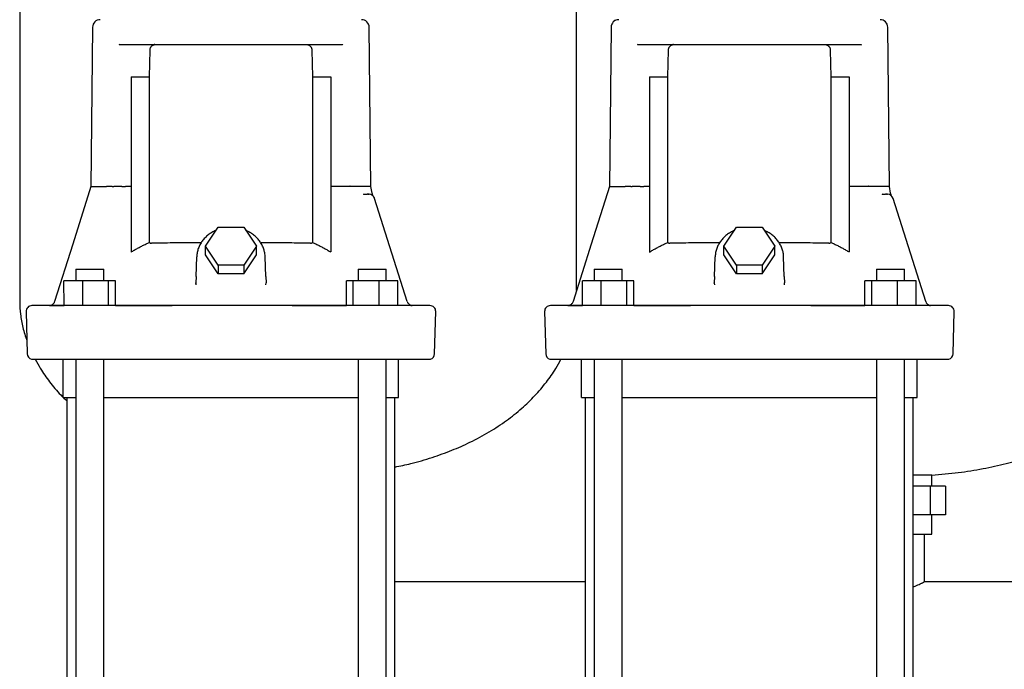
# Model space of a CAD drawing. Header units: millimetres. Extents: x 10 to 1752, y 10 to 1231.
# Tile 2 of 6: x 54 to 567, y 349 to 687. Entities that reach past the tile are written whole.
import ezdxf

# ---------------------------------------------------------------- set-up
doc = ezdxf.new("R2010")
doc.units = ezdxf.units.MM

msp = doc.modelspace()

# ---------------------------------------------------------------- linework, layer by layer
at = {"color": 7, "linetype": 'Continuous', "lineweight": 25}
for p, q in [((54.16, 775.37), (54.16, 540.37)), ((344.16, 546.28), (344.09, 697.37)), ((364.16, 687.37), (364.16, 686.85)), ((92.12, 683.41), (91.25, 600.32)), ((237.07, 600.32), (236.2, 683.41)), ((362.12, 683.41), (361.25, 600.32)), ((507.07, 600.32), (506.2, 683.41)), ((106.1, 674.37), (105.8, 674.27)), ((106.1, 674.37), (222.22, 674.37)), ((222.22, 674.37), (222.49, 674.33)), ((376.1, 674.37), (375.8, 674.27)), ((376.1, 674.37), (492.22, 674.37)), ((492.22, 674.37), (492.49, 674.33)), ((121.74, 657.65), (122.03, 671.46)), ((206.3, 671.46), (206.58, 657.65)), ((391.74, 657.65), (392.03, 671.46)), ((476.3, 671.46), (476.58, 657.65)), ((112.16, 657.65), (121.74, 657.65)), ((112.16, 657.65), (112.16, 566.31)), ((121.74, 571.31), (121.74, 657.65)), ((206.58, 657.65), (206.58, 571.31)), ((206.58, 657.65), (216.14, 657.65)), ((216.14, 657.65), (216.14, 566.32)), ((382.16, 657.65), (391.74, 657.65)), ((382.16, 657.65), (382.16, 566.31)), ((391.74, 571.31), (391.74, 657.65)), ((476.58, 657.65), (476.58, 571.31)), ((476.58, 657.65), (486.14, 657.65)), ((486.14, 657.65), (486.14, 566.32)), ((102.35, 600.37), (101.12, 600.37)), ((102.35, 600.37), (103.13, 600.37)), ((112.16, 600.37), (109.2, 600.37)), ((219.13, 600.37), (216.14, 600.37)), ((225.96, 600.37), (221, 600.37)), ((237.73, 596.93), (237.06, 600.42)), ((372.35, 600.37), (371.12, 600.37)), ((372.35, 600.37), (373.13, 600.37)), ((382.16, 600.37), (379.2, 600.37)), ((489.13, 600.37), (486.14, 600.37)), ((495.96, 600.37), (491, 600.37)), ((507.73, 596.93), (507.06, 600.42)), ((233.7, 596.34), (233.27, 596.42)), ((233.27, 596.42), (233.86, 596.37)), ((233.7, 596.34), (233.86, 596.37)), ((233.86, 596.37), (233.7, 596.34)), ((233.86, 596.37), (235.1, 596.37)), ((235.54, 596.48), (236.14, 596.37)), ((235.54, 596.48), (236.14, 596.37)), ((236.57, 596.33), (236.57, 596.33)), ((238.23, 595.61), (238.24, 595.59)), ((238.23, 595.61), (238.24, 595.59)), ((503.7, 596.34), (503.27, 596.42)), ((503.27, 596.42), (503.86, 596.37)), ((503.7, 596.34), (503.86, 596.37)), ((503.86, 596.37), (503.7, 596.34)), ((503.86, 596.37), (505.1, 596.37)), ((505.54, 596.48), (506.14, 596.37)), ((505.54, 596.48), (506.14, 596.37)), ((506.57, 596.33), (506.57, 596.33)), ((508.23, 595.61), (508.24, 595.59)), ((508.23, 595.61), (508.24, 595.59)), ((238.87, 594.58), (238.83, 594.69)), ((239, 594.27), (238.87, 594.58)), ((256, 540.46), (239, 594.27)), ((508.87, 594.58), (508.83, 594.69)), ((509, 594.27), (508.87, 594.58)), ((526, 540.46), (509, 594.27)), ((150.88, 569.33), (157.52, 579.29)), ((157.52, 579.29), (170.8, 579.29)), ((170.8, 579.29), (177.44, 569.33)), ((420.88, 569.33), (427.52, 579.29)), ((427.52, 579.29), (440.8, 579.29)), ((440.8, 579.29), (447.44, 569.33)), ((150.88, 564.83), (150.88, 569.33)), ((157.52, 559.37), (150.88, 569.33)), ((177.44, 569.33), (170.8, 559.37)), ((177.44, 564.83), (177.44, 569.33)), ((427.52, 559.37), (420.88, 569.33)), ((420.88, 564.83), (420.88, 569.33)), ((447.44, 569.33), (440.8, 559.37)), ((447.44, 564.83), (447.44, 569.33)), ((157.52, 554.87), (150.88, 564.83)), ((170.8, 554.87), (177.44, 564.83)), ((427.52, 554.87), (420.88, 564.83)), ((440.8, 554.87), (447.44, 564.83)), ((145.98, 553.5), (146.34, 563.79)), ((157.52, 559.37), (157.52, 554.87)), ((170.8, 559.37), (157.52, 559.37)), ((170.8, 559.37), (170.8, 554.87)), ((182.34, 553.5), (181.98, 563.79)), ((415.98, 553.5), (416.34, 563.79)), ((427.52, 559.37), (427.52, 554.87)), ((440.8, 559.37), (427.52, 559.37)), ((440.8, 559.37), (440.8, 554.87)), ((452.34, 553.5), (451.98, 563.79)), ((83.32, 557.37), (83.32, 551.37)), ((83.32, 557.37), (84.77, 557.37)), ((84.77, 557.37), (97.92, 557.37)), ((97.92, 551.37), (97.92, 557.37)), ((170.8, 554.87), (157.52, 554.87)), ((230.4, 557.37), (230.4, 551.37)), ((230.4, 557.37), (243.55, 557.37)), ((243.55, 557.37), (245, 557.37)), ((245, 551.37), (245, 557.37)), ((353.32, 557.37), (353.32, 551.37)), ((353.32, 557.37), (354.77, 557.37)), ((354.77, 557.37), (367.92, 557.37)), ((367.92, 551.37), (367.92, 557.37)), ((440.8, 554.87), (427.52, 554.87)), ((500.4, 557.37), (500.4, 551.37)), ((500.4, 557.37), (513.55, 557.37)), ((513.55, 557.37), (515, 557.37)), ((515, 551.37), (515, 557.37)), ((77.24, 538.41), (77.23, 551.37)), ((87.03, 551.37), (77.23, 551.37)), ((87.03, 538.37), (87.03, 551.37)), ((100.42, 551.37), (87.03, 551.37)), ((100.42, 538.37), (100.42, 551.37)), ((104, 551.37), (100.42, 551.37)), ((104.01, 538.37), (104, 551.37)), ((145.81, 549.92), (145.89, 550.21)), ((145.81, 549.92), (145.89, 550.21)), ((145.98, 553.5), (145.89, 550.21)), ((145.89, 550.21), (145.92, 549.15)), ((182.34, 553.5), (182.43, 550.21)), ((182.38, 549.16), (182.43, 550.21)), ((182.38, 549.16), (182.43, 550.21)), ((182.51, 549.92), (182.43, 550.21)), ((224.32, 538.37), (224.32, 551.37)), ((227.9, 551.37), (224.32, 551.37)), ((227.9, 538.37), (227.9, 551.37)), ((241.29, 551.37), (227.9, 551.37)), ((241.29, 538.37), (241.29, 551.37)), ((251.09, 551.37), (241.29, 551.37)), ((251.09, 538.37), (251.09, 551.37)), ((357.03, 551.37), (347.23, 551.37)), ((347.24, 538.41), (347.23, 551.37)), ((357.03, 538.37), (357.03, 551.37)), ((370.42, 551.37), (357.03, 551.37)), ((370.42, 538.37), (370.42, 551.37)), ((374, 551.37), (370.42, 551.37)), ((374.01, 538.37), (374, 551.37)), ((415.81, 549.92), (415.89, 550.21)), ((415.81, 549.92), (415.89, 550.21)), ((415.98, 553.5), (415.89, 550.21)), ((415.89, 550.21), (415.92, 549.15)), ((452.34, 553.5), (452.43, 550.21)), ((452.38, 549.16), (452.43, 550.21)), ((452.38, 549.16), (452.43, 550.21)), ((452.51, 549.92), (452.43, 550.21)), ((494.32, 538.37), (494.32, 551.37)), ((497.9, 551.37), (494.32, 551.37)), ((497.9, 538.37), (497.9, 551.37)), ((511.29, 551.37), (497.9, 551.37)), ((521.09, 551.37), (511.29, 551.37)), ((511.29, 538.37), (511.29, 551.37)), ((521.09, 538.37), (521.09, 551.37)), ((70.51, 538.55), (70.57, 538.53)), ((258.4, 538.4), (257.51, 538.68)), ((258.4, 538.4), (258.49, 538.39)), ((340.51, 538.55), (340.57, 538.53)), ((528.4, 538.4), (527.51, 538.68)), ((528.4, 538.4), (528.49, 538.39)), ((57.51, 535.29), (58.09, 513.29)), ((74.57, 538.37), (60.51, 538.37)), ((246.42, 538.37), (81.9, 538.37)), ((104.01, 538.37), (133.5, 538.37)), ((196.1, 538.37), (224.32, 538.37)), ((270.24, 513.29), (270.81, 535.29)), ((327.51, 535.29), (328.09, 513.29)), ((344.57, 538.37), (330.51, 538.37)), ((516.42, 538.37), (351.9, 538.37)), ((374.01, 538.37), (403.5, 538.37)), ((466.1, 538.37), (494.32, 538.37)), ((540.24, 513.29), (540.81, 535.29)), ((76.81, 490.47), (76.81, 510.47)), ((83.32, 510.47), (83.32, 92.37)), ((97.92, 92.37), (97.92, 510.47)), ((230.4, 510.47), (230.4, 177.87)), ((245, 177.87), (245, 510.47)), ((251.51, 490.47), (251.51, 510.47)), ((346.81, 490.47), (346.81, 510.47)), ((353.32, 510.47), (353.32, 177.87)), ((367.92, 177.87), (367.92, 510.47)), ((500.4, 510.47), (500.4, 181.12)), ((515, 92.37), (515, 510.47)), ((521.51, 490.47), (521.51, 510.47)), ((76.81, 490.47), (83.32, 490.47)), ((78.81, 202.37), (78.81, 490.47)), ((97.92, 490.47), (230.4, 490.47)), ((245, 490.47), (251.51, 490.47)), ((249.51, 202.37), (249.51, 490.47)), ((346.81, 490.47), (353.32, 490.47)), ((348.81, 202.37), (348.81, 490.47)), ((367.92, 490.47), (500.4, 490.47)), ((515, 490.47), (521.51, 490.47)), ((519.51, 202.37), (519.51, 490.47)), ((529.16, 450.06), (519.51, 450.06)), ((529.16, 444.37), (529.16, 450.06)), ((528.3, 444.37), (519.51, 444.37)), ((528.3, 444.37), (528.3, 429.37)), ((536.22, 444.37), (528.3, 444.37)), ((536.22, 444.37), (536.22, 429.37)), ((528.3, 429.37), (519.51, 429.37)), ((536.22, 429.37), (528.3, 429.37)), ((529.16, 419.37), (529.16, 429.37)), ((519.51, 419.37), (529.16, 419.37)), ((525.16, 419.37), (525.16, 394.37)), ((348.81, 394.37), (249.51, 394.37)), ((589.16, 394.37), (525.16, 394.37))]:
    msp.add_line(p, q, dxfattribs=at)
at = {"color": 7, "linetype": 'Continuous', "lineweight": 25, "flags": 128}
for points in [[(91.25, 600.37), (81.78, 570.4), (72.33, 540.47)], [(361.25, 600.37), (351.78, 570.4), (342.33, 540.47)], [(267.82, 538.37), (267.64, 538.37), (267.11, 538.37), (266.24, 538.37), (265.02, 538.37), (263.45, 538.37), (261.53, 538.37), (259.28, 538.37), (256.68, 538.37), (253.75, 538.37)], [(537.82, 538.37), (537.64, 538.37), (537.11, 538.37), (536.24, 538.37), (535.02, 538.37), (533.45, 538.37), (531.53, 538.37), (529.28, 538.37), (526.68, 538.37), (523.75, 538.37)]]:
    msp.add_lwpolyline(points, dxfattribs=at)
at = {"color": 7, "linetype": 'Continuous', "lineweight": 25}
for centre, radius, start, end in [((96.12, 683.37), 4, 90, 179.4), ((232.2, 683.37), 4, 0.6, 90), ((366.12, 683.37), 4, 90, 179.4), ((502.2, 683.37), 4, 0.6, 90), ((236.14, 593.37), 3, 17.5339, 89.9999), ((506.14, 593.37), 3, 17.5339, 89.9999), ((258.86, 541.37), 3, 197.5339, 220.8635), ((528.86, 541.37), 3, 197.5339, 220.8635), ((60.51, 535.37), 3, 90.0005, 181.5), ((267.82, 535.37), 3, 358.5, 89.9995), ((330.51, 535.37), 3, 90.0005, 181.5), ((537.82, 535.37), 3, 358.5, 89.9995), ((61.08, 513.37), 3, 181.5, 255.1529), ((267.24, 513.37), 3, 284.8351, 358.5), ((331.08, 513.37), 3, 181.5, 255.1529), ((537.24, 513.37), 3, 284.8351, 358.5)]:
    msp.add_arc(centre, radius, start, end, dxfattribs=at)
for points, knots in [([(122.03, 671.46), (122.03, 671.51), (122.03, 671.61), (122.04, 671.77), (122.06, 671.93), (122.09, 672.08), (122.12, 672.23), (122.19, 672.49), (122.32, 672.85), (122.56, 673.28), (122.87, 673.67), (123.19, 673.93), (123.48, 674.11), (123.72, 674.21), (123.98, 674.3), (124.16, 674.33), (124.26, 674.35)], [0, 0, 0, 0, 0.031993, 0.06413, 0.096467, 0.129057, 0.161952, 0.195204, 0.301507, 0.414424, 0.540619, 0.679465, 0.753544, 0.832894, 0.912316, 1, 1, 1, 1]), ([(204.07, 674.35), (204.12, 674.34), (204.21, 674.32), (204.35, 674.29), (204.48, 674.26), (204.65, 674.2), (204.85, 674.11), (205.14, 673.93), (205.45, 673.67), (205.76, 673.28), (206, 672.85), (206.14, 672.47), (206.22, 672.16), (206.26, 671.93), (206.29, 671.69), (206.29, 671.53), (206.3, 671.46)], [0, 0, 0, 0, 0.044895, 0.087728, 0.128504, 0.167227, 0.246546, 0.320651, 0.459519, 0.585767, 0.6987, 0.805092, 0.85474, 0.903656, 0.952016, 1, 1, 1, 1]), ([(392.03, 671.46), (392.03, 671.51), (392.03, 671.61), (392.04, 671.77), (392.06, 671.93), (392.09, 672.08), (392.12, 672.23), (392.19, 672.49), (392.32, 672.85), (392.56, 673.28), (392.87, 673.67), (393.19, 673.93), (393.48, 674.11), (393.72, 674.21), (393.98, 674.3), (394.16, 674.33), (394.26, 674.35)], [0, 0, 0, 0, 0.031993, 0.06413, 0.096467, 0.129057, 0.161952, 0.195204, 0.301507, 0.414424, 0.540619, 0.679465, 0.753544, 0.832894, 0.912316, 1, 1, 1, 1]), ([(474.07, 674.35), (474.12, 674.34), (474.21, 674.32), (474.35, 674.29), (474.48, 674.26), (474.65, 674.2), (474.85, 674.11), (475.14, 673.93), (475.45, 673.67), (475.76, 673.28), (476, 672.85), (476.14, 672.47), (476.22, 672.16), (476.26, 671.93), (476.29, 671.69), (476.29, 671.53), (476.3, 671.46)], [0, 0, 0, 0, 0.044895, 0.087728, 0.128504, 0.167227, 0.246546, 0.320651, 0.459519, 0.585767, 0.6987, 0.805092, 0.85474, 0.903656, 0.952016, 1, 1, 1, 1]), ([(92.42, 600.37), (93.07, 600.37), (93.98, 600.37), (96.31, 600.37), (97.74, 600.37), (99.4, 600.37)], [0, 0, 0, 0, 0.5, 0.5, 1, 1, 1, 1]), ([(100.55, 600.37), (100.51, 600.37), (100.43, 600.37), (100.33, 600.37), (100.23, 600.37), (100.14, 600.37), (100.06, 600.37), (99.98, 600.37), (99.92, 600.37), (99.88, 600.37), (99.86, 600.37)], [0, 0, 0, 0, 0.135107, 0.267773, 0.397789, 0.524922, 0.64893, 0.769581, 0.886665, 1, 1, 1, 1]), ([(101.12, 600.37), (101.1, 600.37), (101.06, 600.37), (101.01, 600.37), (100.95, 600.37), (100.9, 600.37), (100.86, 600.37), (100.8, 600.37), (100.72, 600.37), (100.63, 600.37), (100.57, 600.37), (100.55, 600.37)], [0, 0, 0, 0, 0.113606, 0.217617, 0.310578, 0.391453, 0.459552, 0.514572, 0.685732, 0.848184, 1, 1, 1, 1]), ([(107.32, 600.36), (107.05, 600.36), (106.35, 600.37), (105.23, 600.36), (104.11, 600.36), (103.41, 600.36), (103.13, 600.37)], [0, 0, 0, 0, 0.198225, 0.500005, 0.795673, 1, 1, 1, 1]), ([(107.32, 600.36), (107.59, 600.37), (107.9, 600.37), (108.53, 600.37), (108.86, 600.37), (109.2, 600.37)], [0, 0, 0, 0, 0.5, 0.5, 1, 1, 1, 1]), ([(228.92, 600.37), (228.9, 600.37), (228.86, 600.37), (228.79, 600.38), (228.71, 600.39), (228.63, 600.39), (228.55, 600.39), (228.46, 600.4), (228.38, 600.4), (228.28, 600.4), (228.19, 600.4), (228.1, 600.4), (228.01, 600.4), (227.91, 600.4), (227.82, 600.4), (227.73, 600.4), (227.64, 600.4), (227.55, 600.4), (227.46, 600.4), (227.37, 600.4), (227.29, 600.4), (227.21, 600.4), (227.12, 600.4), (227.05, 600.4), (226.97, 600.41), (226.9, 600.41), (226.83, 600.41), (226.76, 600.42), (226.7, 600.42), (226.64, 600.43), (226.56, 600.44), (226.48, 600.45), (226.4, 600.46), (226.34, 600.47), (226.26, 600.5), (226.21, 600.53), (226.16, 600.55), (226.13, 600.55), (226.1, 600.53), (226.06, 600.51), (226.03, 600.47), (226, 600.42), (225.97, 600.39), (225.96, 600.37)], [0, 0, 0, 0, 0.036786, 0.072864, 0.108245, 0.142933, 0.176924, 0.210212, 0.24279, 0.274649, 0.305783, 0.336189, 0.365863, 0.394808, 0.423027, 0.450528, 0.477319, 0.503412, 0.52882, 0.553551, 0.577611, 0.601003, 0.623729, 0.645789, 0.667183, 0.687913, 0.707979, 0.727383, 0.746126, 0.764212, 0.781645, 0.811566, 0.836149, 0.855408, 0.872317, 0.906934, 0.915609, 0.92466, 0.935063, 0.947478, 0.9623, 0.97976, 1, 1, 1, 1]), ([(362.42, 600.37), (363.07, 600.37), (363.98, 600.37), (366.31, 600.37), (367.74, 600.37), (369.4, 600.37)], [0, 0, 0, 0, 0.5, 0.5, 1, 1, 1, 1]), ([(370.55, 600.37), (370.51, 600.37), (370.43, 600.37), (370.33, 600.37), (370.23, 600.37), (370.14, 600.37), (370.06, 600.37), (369.98, 600.37), (369.92, 600.37), (369.88, 600.37), (369.86, 600.37)], [0, 0, 0, 0, 0.135107, 0.267773, 0.397789, 0.524922, 0.64893, 0.769581, 0.886665, 1, 1, 1, 1]), ([(371.12, 600.37), (371.1, 600.37), (371.06, 600.37), (371.01, 600.37), (370.95, 600.37), (370.9, 600.37), (370.86, 600.37), (370.8, 600.37), (370.72, 600.37), (370.63, 600.37), (370.57, 600.37), (370.55, 600.37)], [0, 0, 0, 0, 0.113606, 0.217617, 0.310578, 0.391453, 0.459552, 0.514572, 0.685732, 0.848184, 1, 1, 1, 1]), ([(377.32, 600.36), (377.05, 600.36), (376.35, 600.37), (375.23, 600.36), (374.11, 600.36), (373.41, 600.36), (373.13, 600.37)], [0, 0, 0, 0, 0.198225, 0.500005, 0.795673, 1, 1, 1, 1]), ([(377.32, 600.36), (377.59, 600.37), (377.9, 600.37), (378.53, 600.37), (378.86, 600.37), (379.2, 600.37)], [0, 0, 0, 0, 0.5, 0.5, 1, 1, 1, 1]), ([(498.92, 600.37), (498.9, 600.37), (498.86, 600.37), (498.79, 600.38), (498.71, 600.39), (498.63, 600.39), (498.55, 600.39), (498.46, 600.4), (498.38, 600.4), (498.28, 600.4), (498.19, 600.4), (498.1, 600.4), (498.01, 600.4), (497.91, 600.4), (497.82, 600.4), (497.73, 600.4), (497.64, 600.4), (497.55, 600.4), (497.46, 600.4), (497.37, 600.4), (497.29, 600.4), (497.21, 600.4), (497.12, 600.4), (497.05, 600.4), (496.97, 600.41), (496.9, 600.41), (496.83, 600.41), (496.76, 600.42), (496.7, 600.42), (496.64, 600.43), (496.56, 600.44), (496.48, 600.45), (496.4, 600.46), (496.34, 600.47), (496.26, 600.5), (496.21, 600.53), (496.16, 600.55), (496.13, 600.55), (496.1, 600.53), (496.06, 600.51), (496.03, 600.47), (496, 600.42), (495.97, 600.39), (495.96, 600.37)], [0, 0, 0, 0, 0.036786, 0.072864, 0.108245, 0.142933, 0.176924, 0.210212, 0.24279, 0.274649, 0.305783, 0.336189, 0.365863, 0.394808, 0.423027, 0.450528, 0.477319, 0.503412, 0.52882, 0.553551, 0.577611, 0.601003, 0.623729, 0.645789, 0.667183, 0.687913, 0.707979, 0.727383, 0.746126, 0.764212, 0.781645, 0.811566, 0.836149, 0.855408, 0.872317, 0.906934, 0.915609, 0.92466, 0.935063, 0.947478, 0.9623, 0.97976, 1, 1, 1, 1]), ([(236.14, 596.37), (236.11, 596.37), (235.99, 596.37), (235.61, 596.37), (235.36, 596.37), (235.1, 596.37)], [0, 0, 0, 0, 0.5, 0.5, 1, 1, 1, 1]), ([(238.24, 595.59), (238.13, 595.81), (237.89, 596.23), (237.78, 596.7), (237.73, 596.93)], [0, 0, 0, 0, 0.501344, 1, 1, 1, 1]), ([(506.14, 596.37), (506.11, 596.37), (505.99, 596.37), (505.61, 596.37), (505.36, 596.37), (505.1, 596.37)], [0, 0, 0, 0, 0.5, 0.5, 1, 1, 1, 1]), ([(508.24, 595.59), (508.13, 595.81), (507.89, 596.23), (507.78, 596.7), (507.73, 596.93)], [0, 0, 0, 0, 0.501344, 1, 1, 1, 1]), ([(156.36, 577.53), (156, 577.39), (154.91, 576.94), (153.26, 575.92), (151.45, 574.52), (149.87, 572.89), (148.56, 571.1), (147.53, 569.17), (146.8, 567.13), (146.43, 565.33), (146.36, 564.22), (146.34, 563.79)], [0, 0, 0, 0, 0.062293, 0.187495, 0.312505, 0.437186, 0.561395, 0.685012, 0.807976, 0.930315, 1, 1, 1, 1]), ([(181.99, 563.5), (181.97, 563.92), (181.93, 565.04), (181.6, 566.84), (180.92, 568.87), (179.95, 570.79), (178.7, 572.58), (177.2, 574.21), (175.46, 575.65), (173.7, 576.78), (172.48, 577.32), (171.96, 577.55)], [0, 0, 0, 0, 0.070541, 0.189743, 0.308989, 0.428463, 0.548351, 0.66876, 0.789714, 0.911175, 1, 1, 1, 1]), ([(426.35, 577.53), (425.99, 577.39), (424.91, 576.94), (423.26, 575.92), (421.45, 574.52), (419.87, 572.89), (418.56, 571.1), (417.53, 569.17), (416.8, 567.13), (416.43, 565.33), (416.36, 564.22), (416.34, 563.79)], [0, 0, 0, 0, 0.062134, 0.187358, 0.312389, 0.437091, 0.561321, 0.684959, 0.807944, 0.930304, 1, 1, 1, 1]), ([(451.99, 563.5), (451.97, 563.92), (451.93, 565.04), (451.6, 566.84), (450.92, 568.87), (449.95, 570.79), (448.7, 572.58), (447.2, 574.21), (445.46, 575.65), (443.7, 576.78), (442.48, 577.32), (441.96, 577.55)], [0, 0, 0, 0, 0.0705408, 0.1897434, 0.3089887, 0.4284633, 0.5483514, 0.6687596, 0.7897138, 0.9111753, 1, 1, 1, 1]), ([(112.16, 566.31), (112.44, 566.48), (113, 566.82), (113.85, 567.31), (114.71, 567.79), (115.57, 568.26), (116.43, 568.73), (117.31, 569.18), (118.18, 569.63), (119.06, 570.06), (119.95, 570.49), (120.84, 570.9), (121.44, 571.17), (121.74, 571.31)], [0, 0, 0, 0, 0.0907717, 0.1815375, 0.2723083, 0.3630955, 0.4539102, 0.5447636, 0.6356668, 0.7266309, 0.8176671, 0.9087865, 1, 1, 1, 1]), ([(121.74, 571.31), (121.77, 571.28), (121.83, 571.22), (121.91, 571.15), (122, 571.08), (122.1, 571.02), (122.23, 570.96), (122.38, 570.91), (122.57, 570.87), (122.71, 570.87), (122.77, 570.87)], [0, 0, 0, 0, 0.0920141, 0.1846888, 0.2784345, 0.3736478, 0.4707074, 0.6416434, 0.8175618, 1, 1, 1, 1]), ([(148.65, 571.14), (146.95, 571.13), (143.25, 571.11), (137.81, 571.07), (132.36, 571.01), (127.23, 570.95), (124.27, 570.89), (122.77, 570.87)], [0, 0, 0, 0, 0.17015, 0.370854, 0.576063, 0.785779, 1, 1, 1, 1]), ([(205.55, 570.87), (204.05, 570.89), (201.09, 570.95), (195.96, 571.01), (190.52, 571.07), (185.07, 571.11), (181.36, 571.13), (179.65, 571.14)], [0, 0, 0, 0, 0.213999, 0.423511, 0.628538, 0.829079, 1, 1, 1, 1]), ([(205.55, 570.87), (205.59, 570.87), (205.67, 570.87), (205.79, 570.88), (205.91, 570.9), (206.02, 570.93), (206.15, 570.98), (206.29, 571.06), (206.44, 571.17), (206.54, 571.26), (206.58, 571.31)], [0, 0, 0, 0, 0.111665, 0.220786, 0.327689, 0.43272, 0.536244, 0.694553, 0.848551, 1, 1, 1, 1]), ([(206.58, 571.31), (206.88, 571.17), (207.48, 570.9), (208.37, 570.49), (209.26, 570.06), (210.14, 569.63), (211.01, 569.19), (211.88, 568.73), (212.74, 568.27), (213.6, 567.8), (214.46, 567.32), (215.3, 566.83), (215.86, 566.49), (216.14, 566.32)], [0, 0, 0, 0, 0.0912121, 0.1823305, 0.273366, 0.3643298, 0.455233, 0.5460866, 0.6369017, 0.7276894, 0.818461, 0.9092275, 1, 1, 1, 1]), ([(382.16, 566.31), (382.44, 566.48), (383, 566.82), (383.85, 567.31), (384.71, 567.79), (385.57, 568.26), (386.43, 568.73), (387.31, 569.18), (388.18, 569.63), (389.06, 570.06), (389.95, 570.49), (390.84, 570.9), (391.44, 571.17), (391.74, 571.31)], [0, 0, 0, 0, 0.090772, 0.181537, 0.272308, 0.363096, 0.45391, 0.544764, 0.635667, 0.726631, 0.817667, 0.908786, 1, 1, 1, 1]), ([(391.74, 571.31), (391.77, 571.28), (391.83, 571.22), (391.91, 571.15), (392, 571.08), (392.1, 571.02), (392.23, 570.96), (392.38, 570.91), (392.57, 570.87), (392.71, 570.87), (392.77, 570.87)], [0, 0, 0, 0, 0.092014, 0.184689, 0.278434, 0.373648, 0.470707, 0.641643, 0.817562, 1, 1, 1, 1]), ([(418.65, 571.14), (416.95, 571.13), (413.25, 571.11), (407.81, 571.07), (402.36, 571.01), (397.23, 570.95), (394.27, 570.89), (392.77, 570.87)], [0, 0, 0, 0, 0.17015, 0.370854, 0.576063, 0.785779, 1, 1, 1, 1]), ([(475.55, 570.87), (474.05, 570.89), (471.09, 570.95), (465.96, 571.01), (460.52, 571.07), (455.07, 571.11), (451.36, 571.13), (449.65, 571.14)], [0, 0, 0, 0, 0.213999, 0.423511, 0.628538, 0.829079, 1, 1, 1, 1]), ([(475.55, 570.87), (475.59, 570.87), (475.67, 570.87), (475.79, 570.88), (475.91, 570.9), (476.02, 570.93), (476.15, 570.98), (476.29, 571.06), (476.44, 571.17), (476.54, 571.26), (476.58, 571.31)], [0, 0, 0, 0, 0.111665, 0.220786, 0.327689, 0.43272, 0.536244, 0.694553, 0.848551, 1, 1, 1, 1]), ([(476.58, 571.31), (476.88, 571.17), (477.48, 570.9), (478.37, 570.49), (479.26, 570.06), (480.14, 569.63), (481.01, 569.19), (481.88, 568.73), (482.74, 568.27), (483.6, 567.8), (484.46, 567.32), (485.3, 566.83), (485.86, 566.49), (486.14, 566.32)], [0, 0, 0, 0, 0.091212, 0.18233, 0.273366, 0.36433, 0.455233, 0.546087, 0.636902, 0.727689, 0.818461, 0.909227, 1, 1, 1, 1]), ([(54.16, 540.37), (54.25, 538.19), (54.42, 533.72), (55.69, 526.9), (57.16, 522.4), (57.91, 520.1)], [0, 0, 0, 0, 0.314792, 0.649094, 1, 1, 1, 1]), ([(69.65, 538.38), (69.78, 538.38), (70.09, 538.39), (70.7, 538.47), (71.07, 538.51)], [0, 0, 0, 0, 0.40416, 1, 1, 1, 1]), ([(70.25, 538.47), (70.41, 538.46), (70.71, 538.45), (72.6, 538.43), (74.81, 538.42), (76.68, 538.41), (77.24, 538.41)], [0, 0, 0, 0, 0.290084, 0.580976, 0.873484, 1, 1, 1, 1]), ([(72.33, 540.47), (72.25, 540.27), (72.07, 539.82), (71.62, 539.25), (71.05, 538.78), (70.6, 538.6), (70.37, 538.51)], [0, 0, 0, 0, 0.2409006, 0.4924116, 0.7467292, 1, 1, 1, 1]), ([(256.6, 539.41), (256.56, 539.45), (256.38, 539.63), (256.26, 539.86), (256.17, 540.04)], [0, 0, 0, 0, 0.220309, 1, 1, 1, 1]), ([(257.97, 538.5), (257.78, 538.58), (257.4, 538.72), (256.93, 539.04), (256.7, 539.3), (256.6, 539.41)], [0, 0, 0, 0, 0.3647163, 0.734154, 1, 1, 1, 1]), ([(257.81, 538.57), (257.85, 538.55), (258.03, 538.45), (258.24, 538.44), (258.4, 538.4)], [0, 0, 0, 0, 0.217249, 1, 1, 1, 1]), ([(339.65, 538.38), (339.78, 538.38), (340.09, 538.39), (340.7, 538.47), (341.07, 538.51)], [0, 0, 0, 0, 0.40416, 1, 1, 1, 1]), ([(340.25, 538.47), (340.41, 538.46), (340.71, 538.45), (342.6, 538.43), (344.81, 538.42), (346.68, 538.41), (347.24, 538.41)], [0, 0, 0, 0, 0.290084, 0.580976, 0.873484, 1, 1, 1, 1]), ([(342.33, 540.47), (342.25, 540.27), (342.07, 539.82), (341.62, 539.25), (341.05, 538.78), (340.6, 538.6), (340.37, 538.51)], [0, 0, 0, 0, 0.240901, 0.492412, 0.746729, 1, 1, 1, 1]), ([(526.6, 539.41), (526.56, 539.45), (526.38, 539.63), (526.26, 539.86), (526.17, 540.04)], [0, 0, 0, 0, 0.220309, 1, 1, 1, 1]), ([(527.97, 538.5), (527.78, 538.58), (527.4, 538.72), (526.93, 539.04), (526.7, 539.3), (526.6, 539.41)], [0, 0, 0, 0, 0.3647163, 0.7341539, 1, 1, 1, 1]), ([(527.81, 538.57), (527.85, 538.55), (528.03, 538.45), (528.24, 538.44), (528.4, 538.4)], [0, 0, 0, 0, 0.217249, 1, 1, 1, 1]), ([(529.16, 450.06), (533.77, 450.45), (542.71, 451.22), (555.63, 453.28), (567.65, 455.9), (578.8, 459.11), (589.09, 462.82), (599.06, 467.22), (608.61, 472.36), (617.62, 478.29), (625.55, 484.62), (632.48, 491.3), (638.43, 498.26), (643.41, 505.42), (647.41, 512.63), (650.46, 519.81), (652.59, 526.86), (653.91, 533.7), (654.08, 538.19), (654.16, 540.37)], [0, 0, 0, 0, 0.082297, 0.159712, 0.232584, 0.301245, 0.366014, 0.427197, 0.495086, 0.558833, 0.618831, 0.675427, 0.729975, 0.781543, 0.830328, 0.876478, 0.920096, 0.961251, 1, 1, 1, 1]), ([(81.9, 538.37), (81.05, 538.37), (80.24, 538.37), (78.72, 538.37), (78.03, 538.37), (76.77, 538.37), (76.2, 538.37), (75.26, 538.37), (74.87, 538.37), (74.57, 538.37)], [0, 0, 0, 0, 0.25, 0.25, 0.5, 0.5, 0.75, 0.75, 1, 1, 1, 1]), ([(253.75, 538.37), (253.45, 538.37), (253.06, 538.37), (252.1, 538.37), (251.55, 538.37), (250.29, 538.37), (249.58, 538.37), (248.07, 538.37), (247.27, 538.37), (246.42, 538.37)], [0, 0, 0, 0, 0.25, 0.25, 0.5, 0.5, 0.75, 0.75, 1, 1, 1, 1]), ([(351.9, 538.37), (351.05, 538.37), (350.24, 538.37), (348.72, 538.37), (348.03, 538.37), (346.77, 538.37), (346.2, 538.37), (345.26, 538.37), (344.87, 538.37), (344.57, 538.37)], [0, 0, 0, 0, 0.25, 0.25, 0.5, 0.5, 0.75, 0.75, 1, 1, 1, 1]), ([(523.75, 538.37), (523.45, 538.37), (523.06, 538.37), (522.1, 538.37), (521.55, 538.37), (520.29, 538.37), (519.58, 538.37), (518.07, 538.37), (517.27, 538.37), (516.42, 538.37)], [0, 0, 0, 0, 0.25, 0.25, 0.5, 0.5, 0.75, 0.75, 1, 1, 1, 1]), ([(60.32, 510.47), (60.32, 510.47), (60.32, 510.47), (60.34, 510.47), (60.36, 510.47), (60.4, 510.47), (60.45, 510.47), (60.5, 510.47), (60.57, 510.47), (60.65, 510.47), (60.74, 510.47), (60.84, 510.47), (60.95, 510.47), (61.07, 510.47), (61.24, 510.47), (61.61, 510.47), (62.24, 510.47), (63.06, 510.47), (64.17, 510.47), (65.74, 510.47), (67.57, 510.47), (68.97, 510.47), (69.77, 510.47), (70.61, 510.47), (71.47, 510.47), (72.38, 510.47), (73.31, 510.47), (73.97, 510.47), (74.29, 510.47)], [0, 0, 0, 0, 0.0192313, 0.0384626, 0.0576939, 0.0769252, 0.0961564, 0.1153876, 0.1346187, 0.1538499, 0.1730809, 0.192312, 0.211543, 0.2307739, 0.2500049, 0.2887959, 0.3750052, 0.4530871, 0.5000059, 0.6250006, 0.7499946, 0.78571, 0.8214253, 0.8571405, 0.8928555, 0.9285704, 0.9642853, 1, 1, 1, 1]), ([(62.28, 510.47), (63.13, 508.86), (65.3, 504.75), (69.76, 498.52), (74.43, 492.81), (77.71, 489.7), (78.81, 488.65)], [0, 0, 0, 0, 0.197673, 0.507031, 0.833892, 1, 1, 1, 1]), ([(74.29, 510.47), (74.33, 510.47), (74.41, 510.47), (74.55, 510.47), (74.73, 510.47), (74.95, 510.47), (75.22, 510.47), (75.65, 510.47), (76.32, 510.47), (77.11, 510.47), (77.82, 510.47), (78.37, 510.47), (78.94, 510.47), (79.53, 510.47), (80.15, 510.47), (80.79, 510.47), (81.44, 510.47), (81.89, 510.47), (82.11, 510.47)], [0, 0, 0, 0, 0.028762, 0.062653, 0.101645, 0.145737, 0.194965, 0.249404, 0.367674, 0.499556, 0.561958, 0.624301, 0.686771, 0.749509, 0.812346, 0.874908, 0.937394, 1, 1, 1, 1]), ([(82.11, 510.47), (82.57, 510.47), (83.98, 510.47), (86.82, 510.47), (91.14, 510.47), (96.97, 510.47), (104.32, 510.47), (113.23, 510.47), (123.74, 510.47), (135.84, 510.47), (149.55, 510.47), (163.68, 510.47), (177.27, 510.47), (189.41, 510.47), (200.35, 510.47), (210.09, 510.47), (218.64, 510.47), (226.02, 510.47), (232.23, 510.47), (237.3, 510.47), (241.25, 510.47), (244.1, 510.47), (245.63, 510.47), (246.21, 510.47)], [0, 0, 0, 0, 0.008753, 0.026696, 0.053828, 0.090151, 0.135662, 0.190362, 0.254251, 0.327327, 0.40959, 0.50104, 0.580659, 0.653427, 0.719344, 0.778409, 0.830623, 0.875984, 0.914493, 0.946149, 0.970952, 0.988903, 1, 1, 1, 1]), ([(246.21, 510.47), (246.31, 510.47), (246.54, 510.47), (246.89, 510.47), (247.3, 510.47), (247.76, 510.47), (248.26, 510.47), (248.98, 510.47), (249.93, 510.47), (250.83, 510.47), (251.5, 510.47), (251.97, 510.47), (252.4, 510.47), (252.79, 510.47), (253.16, 510.47), (253.49, 510.47), (253.78, 510.47), (253.95, 510.47), (254.03, 510.47)], [0, 0, 0, 0, 0.028404, 0.062081, 0.101004, 0.145169, 0.194609, 0.249403, 0.366351, 0.499555, 0.561959, 0.624303, 0.686774, 0.749512, 0.812349, 0.874911, 0.937396, 1, 1, 1, 1]), ([(249.51, 454.25), (252.3, 454.83), (258.86, 456.2), (268.8, 459.12), (279.09, 462.82), (289.06, 467.22), (298.61, 472.36), (307.62, 478.29), (315.55, 484.62), (322.49, 491.3), (328.41, 498.27), (332.96, 504.65), (335.18, 508.84), (336.04, 510.47)], [0, 0, 0, 0, 0.080101, 0.18867, 0.291084, 0.387828, 0.495176, 0.595974, 0.690845, 0.780336, 0.86659, 0.94813, 1, 1, 1, 1]), ([(254.03, 510.47), (254.21, 510.47), (254.56, 510.47), (255.08, 510.47), (255.59, 510.47), (256.08, 510.47), (256.57, 510.47), (257.05, 510.47), (257.52, 510.47), (257.98, 510.47), (258.42, 510.47), (258.86, 510.47), (259.29, 510.47), (259.71, 510.47), (260.86, 510.47), (262.59, 510.47), (264.09, 510.47), (265.22, 510.47), (265.98, 510.47), (266.66, 510.47), (267.08, 510.47), (267.37, 510.47), (267.56, 510.47), (267.73, 510.47), (267.85, 510.47), (267.94, 510.47), (268, 510.47), (268, 510.47), (268.01, 510.47)], [0, 0, 0, 0, 0.019231, 0.038463, 0.057694, 0.076925, 0.096156, 0.115388, 0.134619, 0.15385, 0.173081, 0.192313, 0.211544, 0.230775, 0.250006, 0.375001, 0.499994, 0.535519, 0.624994, 0.692719, 0.749995, 0.78571, 0.821425, 0.85714, 0.892855, 0.92857, 0.964285, 1, 1, 1, 1]), ([(330.32, 510.47), (330.32, 510.47), (330.32, 510.47), (330.34, 510.47), (330.36, 510.47), (330.4, 510.47), (330.45, 510.47), (330.5, 510.47), (330.57, 510.47), (330.65, 510.47), (330.74, 510.47), (330.84, 510.47), (330.95, 510.47), (331.07, 510.47), (331.24, 510.47), (331.61, 510.47), (332.24, 510.47), (333.06, 510.47), (334.17, 510.47), (335.74, 510.47), (337.57, 510.47), (338.97, 510.47), (339.77, 510.47), (340.61, 510.47), (341.47, 510.47), (342.38, 510.47), (343.31, 510.47), (343.97, 510.47), (344.29, 510.47)], [0, 0, 0, 0, 0.019231, 0.038463, 0.057694, 0.076925, 0.096156, 0.115388, 0.134619, 0.15385, 0.173081, 0.192312, 0.211543, 0.230774, 0.250005, 0.288796, 0.375005, 0.453087, 0.500006, 0.625001, 0.749995, 0.78571, 0.821425, 0.85714, 0.892855, 0.92857, 0.964285, 1, 1, 1, 1]), ([(344.29, 510.47), (344.33, 510.47), (344.41, 510.47), (344.55, 510.47), (344.73, 510.47), (344.95, 510.47), (345.22, 510.47), (345.65, 510.47), (346.32, 510.47), (347.11, 510.47), (347.82, 510.47), (348.37, 510.47), (348.94, 510.47), (349.53, 510.47), (350.15, 510.47), (350.79, 510.47), (351.44, 510.47), (351.89, 510.47), (352.11, 510.47)], [0, 0, 0, 0, 0.028762, 0.062653, 0.101645, 0.145737, 0.194965, 0.249404, 0.367674, 0.499556, 0.561958, 0.624301, 0.686771, 0.749509, 0.812346, 0.874908, 0.937394, 1, 1, 1, 1]), ([(352.11, 510.47), (352.57, 510.47), (353.98, 510.47), (356.82, 510.47), (361.14, 510.47), (366.97, 510.47), (374.32, 510.47), (383.23, 510.47), (393.74, 510.47), (405.84, 510.47), (419.55, 510.47), (433.68, 510.47), (447.27, 510.47), (459.41, 510.47), (470.35, 510.47), (480.09, 510.47), (488.64, 510.47), (496.02, 510.47), (502.23, 510.47), (507.3, 510.47), (511.25, 510.47), (514.1, 510.47), (515.63, 510.47), (516.21, 510.47)], [0, 0, 0, 0, 0.008753, 0.026696, 0.053829, 0.090151, 0.135663, 0.190363, 0.254251, 0.327327, 0.40959, 0.50104, 0.580659, 0.653427, 0.719344, 0.77841, 0.830623, 0.875985, 0.914493, 0.946149, 0.970953, 0.988903, 1, 1, 1, 1]), ([(516.21, 510.47), (516.31, 510.47), (516.54, 510.47), (516.89, 510.47), (517.3, 510.47), (517.76, 510.47), (518.26, 510.47), (518.98, 510.47), (519.93, 510.47), (520.83, 510.47), (521.5, 510.47), (521.97, 510.47), (522.4, 510.47), (522.79, 510.47), (523.16, 510.47), (523.49, 510.47), (523.78, 510.47), (523.95, 510.47), (524.03, 510.47)], [0, 0, 0, 0, 0.0284037, 0.0620813, 0.1010036, 0.1451685, 0.194609, 0.2494028, 0.366351, 0.4995548, 0.5619585, 0.6243032, 0.6867736, 0.7495123, 0.8123491, 0.8749107, 0.9373956, 1, 1, 1, 1]), ([(524.03, 510.47), (524.21, 510.47), (524.56, 510.47), (525.07, 510.47), (525.57, 510.47), (526.06, 510.47), (526.55, 510.47), (527.02, 510.47), (527.49, 510.47), (527.94, 510.47), (528.39, 510.47), (528.82, 510.47), (529.24, 510.47), (529.66, 510.47), (530.06, 510.47), (530.46, 510.47), (530.98, 510.47), (532.03, 510.47), (533.28, 510.47), (534.51, 510.47), (535.29, 510.47), (535.84, 510.47), (536.22, 510.47), (536.56, 510.47), (536.86, 510.47), (537.13, 510.47), (537.37, 510.47), (537.56, 510.47), (537.73, 510.47), (537.85, 510.47), (537.94, 510.47), (538, 510.47), (538, 510.47), (538.01, 510.47)], [0, 0, 0, 0, 0.019048, 0.038096, 0.057144, 0.076191, 0.095239, 0.114287, 0.133335, 0.152383, 0.17143, 0.190478, 0.209526, 0.228574, 0.247622, 0.266669, 0.285717, 0.324649, 0.42857, 0.499998, 0.571426, 0.60714, 0.642855, 0.678569, 0.714284, 0.749999, 0.785713, 0.821428, 0.857142, 0.892857, 0.928571, 0.964286, 1, 1, 1, 1]), ([(519.51, 391.94), (519.84, 392.05), (520.73, 392.36), (521.9, 392.84), (523.06, 393.34), (523.89, 393.73), (524.48, 394.01), (525.01, 394.28), (525.1, 394.33), (525.16, 394.37)], [0, 0, 0, 0, 0.093191, 0.256216, 0.399561, 0.546568, 0.661737, 0.772077, 1, 1, 1, 1])]:
    msp.add_open_spline(points, degree=3, knots=knots, dxfattribs=at)
for points in [[(124.57, 674.37), (124.46, 674.37), (124.36, 674.36), (124.26, 674.35)], [(394.57, 674.37), (394.46, 674.37), (394.36, 674.36), (394.26, 674.35)], [(91.25, 600.37), (91.25, 600.37), (91.44, 600.37), (91.81, 600.37)], [(91.81, 600.37), (91.89, 600.37), (91.97, 600.37), (92.07, 600.37)], [(92.07, 600.37), (92.18, 600.37), (92.29, 600.37), (92.42, 600.37)], [(99.86, 600.37), (99.71, 600.37), (99.55, 600.37), (99.4, 600.37)], [(221, 600.37), (220.46, 600.36), (219.79, 600.36), (219.13, 600.37)], [(234.16, 600.37), (232.84, 600.37), (231.08, 600.37), (228.92, 600.37)], [(235.21, 600.37), (234.9, 600.37), (234.55, 600.37), (234.16, 600.37)], [(236.11, 600.37), (235.86, 600.37), (235.56, 600.37), (235.21, 600.37)], [(236.52, 600.37), (236.4, 600.37), (236.26, 600.37), (236.11, 600.37)], [(237.07, 600.32), (237.07, 600.37), (236.89, 600.37), (236.52, 600.37)], [(361.25, 600.37), (361.25, 600.37), (361.44, 600.37), (361.81, 600.37)], [(361.81, 600.37), (361.89, 600.37), (361.97, 600.37), (362.07, 600.37)], [(362.07, 600.37), (362.18, 600.37), (362.29, 600.37), (362.42, 600.37)], [(369.86, 600.37), (369.71, 600.37), (369.55, 600.37), (369.4, 600.37)], [(491, 600.37), (490.46, 600.36), (489.79, 600.36), (489.13, 600.37)], [(504.16, 600.37), (502.84, 600.37), (501.08, 600.37), (498.92, 600.37)], [(505.21, 600.37), (504.9, 600.37), (504.55, 600.37), (504.16, 600.37)], [(506.11, 600.37), (505.86, 600.37), (505.56, 600.37), (505.21, 600.37)], [(506.52, 600.37), (506.4, 600.37), (506.26, 600.37), (506.11, 600.37)], [(507.07, 600.32), (507.07, 600.37), (506.89, 600.37), (506.52, 600.37)], [(236.14, 596.37), (236.14, 596.37), (236.14, 596.37), (236.14, 596.37)], [(506.14, 596.37), (506.14, 596.37), (506.14, 596.37), (506.14, 596.37)], [(258.84, 538.37), (258.54, 538.37), (258.23, 538.41), (257.97, 538.5)], [(528.84, 538.37), (528.54, 538.37), (528.23, 538.41), (527.97, 538.5)]]:
    msp.add_open_spline(points, degree=3, dxfattribs=at)

doc.saveas('drawing.dxf')
